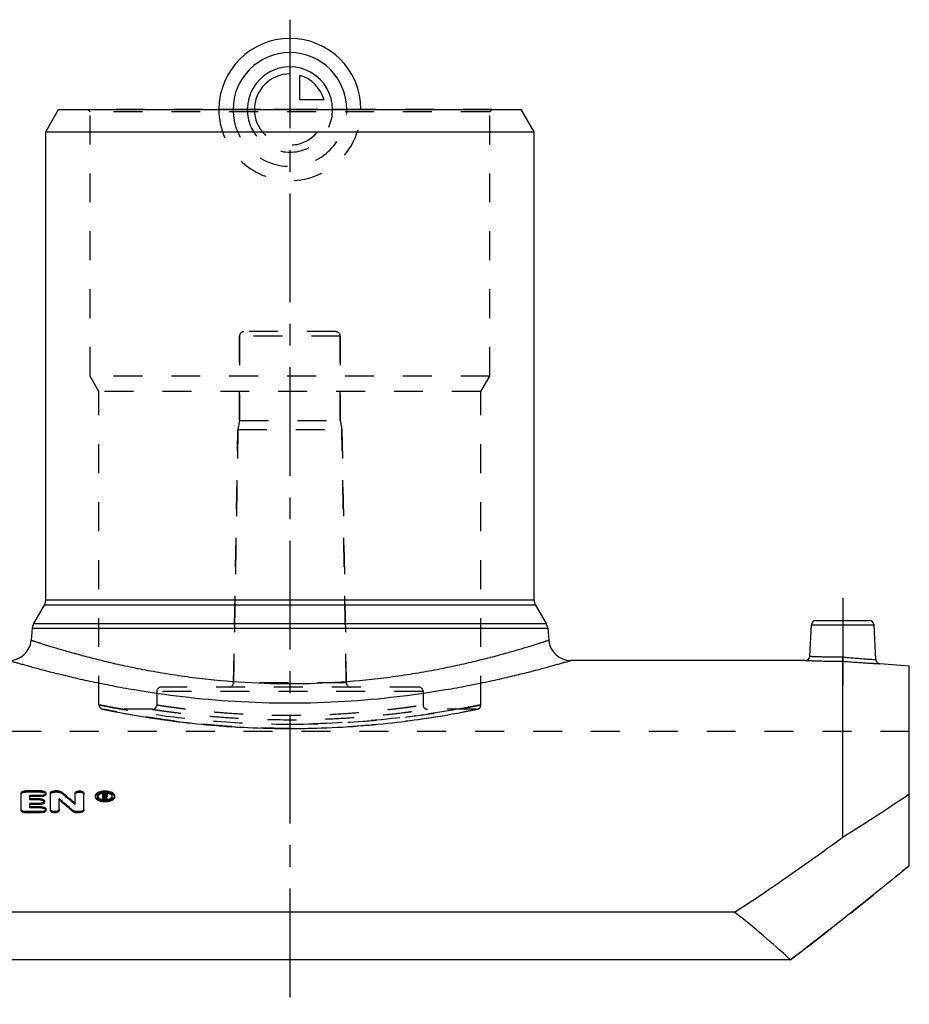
# Model space of a CAD drawing. Header units: millimetres. Extents: x 0 to 1000, y 0 to 1000.
# Tile 3 of 3: x 450 to 650, y 469 to 690. Entities that reach past the tile are written whole.
import ezdxf

# ---------------------------------------------------------------- set-up
doc = ezdxf.new("R2010")
doc.units = ezdxf.units.MM
doc.header["$LTSCALE"] = 65.185185
doc.linetypes.add('CENTER', pattern=[0.6, 0.375, -0.075, 0.075, -0.075])
doc.linetypes.add('HIDDEN', pattern=[0.2, 0.1, -0.1])
for name, color, linetype in [('ACHSEN_S', 7, 'CONTINUOUS'), ('FASEN', 7, 'CONTINUOUS'), ('KOERPER', 7, 'CONTINUOUS'), ('KONST.EL_MIT_GEO', 7, 'CONTINUOUS'), ('KONSTR_EL', 7, 'CONTINUOUS'), ('KURVEN', 7, 'CONTINUOUS')]:
    doc.layers.add(name, color=color, linetype=linetype)

msp = doc.modelspace()

# ---------------------------------------------------------------- linework, layer by layer
at = {"layer": 'ACHSEN_S', "color": 2, "linetype": 'CENTER'}
msp.add_line((511, 690.22), (511, 309.78), dxfattribs=at)
at = {"layer": 'FASEN', "color": 7, "linetype": 'Continuous'}
for p, q in [((456, 665), (458.89, 670)), ((458.89, 670), (563.11, 670)), ((566, 665), (563.11, 670)), ((456, 665), (566, 665)), ((650.5, 544.69), (643.87, 545.27))]:
    msp.add_line(p, q, dxfattribs=at)
at = {"layer": 'KOERPER', "color": 7, "linetype": 'Continuous'}
for p, q in [((456, 559.67), (456, 665)), ((566, 559.67), (566, 665)), ((627.08, 546), (574.26, 546))]:
    msp.add_line(p, q, dxfattribs=at)
at = {"layer": 'KOERPER', "color": 8, "linetype": 'HIDDEN'}
for p, q in [((499.65, 600), (499.65, 619)), ((522.35, 600), (522.35, 619)), ((499.65, 600), (499.3, 598)), ((499.65, 600), (522.35, 600)), ((522.35, 600), (522.7, 598)), ((498.3, 540.98), (499.3, 598)), ((499.3, 598), (522.7, 598)), ((523.7, 540.98), (522.7, 598)), ((481, 539), (481, 536)), ((541, 539), (541, 536)), ((480, 535), (469.05, 535)), ((552.95, 535), (542, 535)), ((650.5, 530), (371.5, 530))]:
    msp.add_line(p, q, dxfattribs=at)
at = {"layer": 'KOERPER', "color": 2, "linetype": 'CENTER'}
msp.add_line((635.5, 560), (635.5, 540.39), dxfattribs=at)
at = {"layer": 'KONST.EL_MIT_GEO', "color": 8, "linetype": 'HIDDEN'}
for p, q in [((466, 669.5), (465.5, 670)), ((556.5, 670), (465.5, 670)), ((466, 610), (466, 669.5)), ((556, 669.5), (466, 669.5)), ((556, 669.5), (556.5, 670)), ((556, 610), (556, 669.5)), ((499.65, 619), (499.65, 600)), ((522.35, 619), (499.65, 619)), ((521.35, 620), (500.65, 620)), ((522.35, 619), (522.35, 600)), ((468, 606.54), (466, 610)), ((556, 610), (466, 610)), ((554, 606.54), (556, 610)), ((468, 535.99), (468, 606.54)), ((554, 606.54), (468, 606.54)), ((554, 535.99), (554, 606.54)), ((499.3, 598), (498.3, 540.98)), ((522.7, 598), (523.7, 540.98)), ((523.7, 540.98), (498.3, 540.98)), ((481, 539), (481, 536)), ((541, 539), (481, 539)), ((540, 540), (482, 540)), ((541, 539), (541, 536)), ((468.8, 535.02), (469.08, 534.96)), ((469, 535), (469.25, 534.95)), ((469.08, 534.96), (470.22, 534.74)), ((470.22, 534.74), (471.32, 534.52)), ((471.32, 534.52), (472.73, 534.26)), ((472.73, 534.26), (473.83, 534.05)), ((547.57, 533.95), (548.74, 534.16)), ((548.74, 534.16), (549.78, 534.35)), ((549.78, 534.35), (551.08, 534.6)), ((551.08, 534.6), (552.08, 534.79)), ((552.08, 534.79), (553.2, 535.02)), ((473.83, 534.05), (475.06, 533.84)), ((475.06, 533.84), (476.41, 533.6)), ((476.41, 533.6), (477.89, 533.36)), ((477.89, 533.36), (479.49, 533.11)), ((479.48, 533.11), (481.19, 532.85)), ((481.18, 532.85), (482.99, 532.6)), ((482.08, 532.73), (483.94, 532.47)), ((483.93, 532.47), (484.9, 532.35)), ((484.89, 532.35), (485.88, 532.22)), ((485.88, 532.22), (486.89, 532.1)), ((486.88, 532.1), (487.92, 531.98)), ((487.91, 531.98), (488.96, 531.87)), ((488.96, 531.87), (490.03, 531.76)), ((531.97, 531.76), (533.04, 531.87)), ((533.04, 531.87), (534.09, 531.98)), ((534.08, 531.98), (535.12, 532.1)), ((535.11, 532.1), (536.12, 532.22)), ((536.12, 532.22), (537.11, 532.35)), ((537.1, 532.35), (538.07, 532.47)), ((538.06, 532.47), (539.01, 532.6)), ((539, 532.6), (539.93, 532.73)), ((539.92, 532.73), (541.68, 532.98)), ((541.68, 532.98), (543.33, 533.24)), ((543.32, 533.23), (544.86, 533.48)), ((544.86, 533.48), (546.28, 533.72)), ((546.28, 533.72), (547.57, 533.95)), ((490.02, 531.76), (491.11, 531.65)), ((491.1, 531.65), (492.21, 531.54)), ((492.2, 531.54), (493.32, 531.44)), ((493.31, 531.44), (494.45, 531.35)), ((494.44, 531.35), (495.59, 531.26)), ((495.58, 531.26), (496.75, 531.17)), ((496.74, 531.17), (497.92, 531.09)), ((497.9, 531.1), (499.09, 531.02)), ((499.08, 531.02), (500.28, 530.96)), ((500.26, 530.96), (501.47, 530.9)), ((501.46, 530.9), (502.67, 530.84)), ((502.66, 530.84), (503.88, 530.8)), ((503.87, 530.8), (505.09, 530.76)), ((505.08, 530.76), (506.31, 530.73)), ((506.29, 530.73), (507.53, 530.7)), ((507.51, 530.7), (508.75, 530.69)), ((508.73, 530.69), (509.97, 530.68)), ((509.95, 530.68), (511, 530.67)), ((511, 530.67), (512.05, 530.68)), ((512.03, 530.68), (513.27, 530.69)), ((513.25, 530.69), (514.49, 530.7)), ((514.47, 530.7), (515.71, 530.73)), ((515.69, 530.73), (516.92, 530.76)), ((516.91, 530.76), (518.13, 530.8)), ((518.12, 530.8), (519.34, 530.84)), ((519.33, 530.84), (520.54, 530.9)), ((520.53, 530.9), (521.74, 530.96)), ((521.72, 530.96), (522.92, 531.02)), ((522.91, 531.02), (524.1, 531.1)), ((524.08, 531.09), (525.26, 531.17)), ((525.25, 531.17), (526.42, 531.26)), ((526.41, 531.26), (527.56, 531.35)), ((527.55, 531.35), (528.69, 531.44)), ((528.68, 531.44), (529.8, 531.54)), ((529.79, 531.54), (530.9, 531.65)), ((530.89, 531.65), (531.98, 531.76)), ((451.43, 516.38), (451.43, 516.64)), ((455.06, 516.38), (451.43, 516.38)), ((455.06, 516.38), (455.06, 516.64)), ((458.03, 516.38), (458.03, 516.64)), ((458.69, 516.38), (458.03, 516.38)), ((458.69, 516.38), (458.69, 516.64)), ((459.53, 516.15), (459.53, 516.4)), ((452.42, 514.63), (452.42, 514.88)), ((454.73, 514.63), (452.42, 514.63)), ((454.73, 514.63), (454.73, 514.88)), ((467.7, 515.27), (467.7, 515.53)), ((469.27, 515.87), (468.85, 515.87)), ((468.85, 514.67), (468.85, 514.7)), ((469.18, 514.67), (468.85, 514.67)), ((469.18, 515.43), (469.18, 515.6)), ((469.27, 515.35), (469.18, 515.35)), ((469.27, 515.96), (469.27, 516.13)), ((469.27, 515.35), (469.27, 515.6)), ((469.84, 514.67), (469.5, 514.67)), ((469.52, 515.48), (469.52, 515.73)), ((469.6, 515.23), (469.6, 515.49)), ((469.84, 514.67), (469.84, 514.7)), ((471, 515.27), (471, 515.53)), ((452.42, 512.8), (452.42, 513.05)), ((455.06, 512.8), (452.42, 512.8)), ((455.06, 512.8), (455.06, 513.05)), ((462.62, 513.55), (462.62, 513.81))]:
    msp.add_line(p, q, dxfattribs=at)
at = {"layer": 'KONST.EL_MIT_GEO', "color": 7, "linetype": 'Continuous'}
for p, q in [((456, 559.67), (566, 559.67)), ((455.67, 558.42), (453.28, 554.28)), ((566.33, 558.42), (455.67, 558.42)), ((566.33, 558.42), (568.72, 554.28)), ((453.28, 554.28), (568.72, 554.28)), ((628.08, 546.95), (628.45, 554.05)), ((628.45, 554.05), (642.55, 554.05)), ((629.45, 555), (641.55, 555)), ((642.96, 546.21), (642.55, 554.05)), ((452.95, 553.25), (452.72, 550.56)), ((452.95, 553.25), (569.05, 553.25)), ((569.05, 553.25), (569.28, 550.56)), ((635.5, 506.22), (635.5, 545.83)), ((455.06, 516.64), (451.43, 516.64)), ((458.69, 516.64), (458.03, 516.64)), ((450.44, 512.26), (450.44, 516.13)), ((452.42, 514.88), (452.42, 515.62)), ((455.06, 515.62), (452.42, 515.62)), ((455.06, 515.36), (452.42, 515.36)), ((454.73, 514.88), (452.42, 514.88)), ((455.06, 515.36), (455.06, 515.62)), ((455.72, 514.1), (455.72, 514.36)), ((456.05, 515.88), (456.05, 516.13)), ((457.04, 512.26), (457.04, 516.13)), ((459.02, 512.26), (459.02, 514.88)), ((462.62, 513.81), (462.62, 516.13)), ((464.61, 512.26), (464.61, 516.13)), ((467.2, 515.27), (467.2, 515.53)), ((468.85, 514.7), (468.85, 516.13)), ((469.27, 516.13), (468.85, 516.13)), ((469.18, 514.93), (468.85, 514.93)), ((469.18, 515.6), (469.18, 515.96)), ((469.27, 515.96), (469.18, 515.96)), ((469.27, 515.7), (469.18, 515.7)), ((469.27, 515.6), (469.18, 515.6)), ((469.18, 514.67), (469.18, 515.43)), ((469.29, 515.43), (469.18, 515.43)), ((469.29, 515.18), (469.18, 515.18)), ((469.27, 515.7), (469.27, 515.96)), ((469.29, 515.18), (469.29, 515.43)), ((469.31, 515.12), (469.29, 515.18)), ((469.5, 514.67), (469.5, 514.93)), ((469.84, 514.93), (469.5, 514.93)), ((469.52, 515.73), (469.52, 515.83)), ((469.84, 514.7), (469.84, 514.93)), ((469.85, 515.48), (469.85, 515.83)), ((471.5, 515.27), (471.5, 515.53)), ((451.43, 511.72), (451.43, 511.97)), ((455.06, 511.97), (451.43, 511.97)), ((452.42, 513.05), (452.42, 513.83)), ((454.73, 513.83), (452.42, 513.83)), ((454.73, 513.58), (452.42, 513.58)), ((455.06, 513.05), (452.42, 513.05)), ((454.73, 513.58), (454.73, 513.83)), ((455.06, 511.72), (455.06, 511.97)), ((456.05, 512.26), (456.05, 512.51)), ((462.11, 511.98), (462.11, 512.23)), ((462.95, 511.72), (462.95, 511.97)), ((463.61, 511.97), (462.95, 511.97)), ((463.61, 511.72), (463.61, 511.97)), ((455.06, 511.72), (451.43, 511.72)), ((463.61, 511.72), (462.95, 511.72))]:
    msp.add_line(p, q, dxfattribs=at)
at = {"layer": 'KONST.EL_MIT_GEO', "color": 8, "linetype": 'HIDDEN'}
for centre, radius, start, end in [((500.65, 619), 1, 90, 180), ((521.35, 619), 1, 0, 90), ((651.74, 709.79), 163.81, 264.3232, 266.927), ((497.3, 541), 1, 270, 359), ((524.7, 541), 1, 181, 270), ((482, 539), 1, 90, 180), ((540, 539), 1, 0, 90), ((469, 536), 1, 180, 270), ((480, 536), 1, 269.9998, 0), ((542, 536), 1, 180, 270.0002), ((553, 536), 1, 270, 360), ((320.63, 347.43), 218.54, 49.4782, 50.5358), ((468.16, 515.27), 0.457, 172.3311, 180.0148), ((468.16, 515.27), 0.461, 163.7731, 172.2664), ((469.33, 513.14), 2.99, 95.1407, 99.2203), ((469.35, 512.95), 3.18, 88.9653, 95.1599), ((281.5, 435.24), 204.41, 22.8672, 23.038), ((469.43, 515.74), 0.541, 297.1647, 299.5801), ((470.54, 515.27), 0.461, 7.751, 16.2251), ((470.55, 515.27), 0.457, 359.9854, 7.6856)]:
    msp.add_arc(centre, radius, start, end, dxfattribs=at)
at = {"layer": 'KONST.EL_MIT_GEO', "color": 7, "linetype": 'Continuous'}
for centre, radius, start, end in [((453.5, 559.67), 2.5, 330, 360), ((568.5, 559.67), 2.5, 180, 210), ((455.44, 553.03), 2.5, 150, 175), ((566.56, 553.03), 2.5, 5, 30), ((629.45, 554), 1, 90, 177), ((641.55, 554), 1, 3, 90), ((447.74, 551), 5, 270, 355), ((574.26, 551), 5, 185, 270), ((627.08, 547), 1, 269.9995, 357), ((643.96, 546.26), 1, 183, 265.0005), ((320.46, 347.72), 218.62, 49.4378, 50.4957), ((314.03, 342.92), 224.93, 48.8262, 49.864), ((314.21, 342.63), 224.84, 48.8667, 49.9043), ((468.14, 515.53), 0.44, 179.8003, 187.611), ((469.31, 513.32), 2.81, 99.2421, 101.7296), ((469.34, 517.65), 2.99, 262.4972, 264.6803), ((469.35, 517.75), 3.08, 264.6866, 268.9573), ((469.27, 515.22), 0.486, 86.9385, 90.0242), ((469.27, 516.09), 0.485, 270.0952, 273.2399), ((469.35, 517.78), 3.12, 268.942, 273.1975), ((280.74, 435.06), 204.87, 22.8674, 23.0039), ((469.45, 515.83), 0.0695, 0.4003, 11.8982), ((469.36, 517.72), 3.06, 273.2011, 275.3426), ((469.35, 516.16), 0.714, 290.3311, 291.2946), ((469.36, 517.65), 2.98, 275.3399, 277.5199), ((469.38, 517.54), 2.87, 277.517, 279.7516), ((470.56, 515.53), 0.44, 352.4152, 0.2155)]:
    msp.add_arc(centre, radius, start, end, dxfattribs=at)
for centre, start_param, end_param in [((469.5, 336), -0.575711, -0.571113), ((469.84, 336), 5.707475, 5.71258)]:
    msp.add_ellipse(centre, major_axis=(-25.37, 210.25), ratio=0.185942, start_param=start_param, end_param=end_param, dxfattribs=at)
for points, knots in [([(452.72, 550.56), (452.72, 550.56), (452.74, 550.56), (452.76, 550.55), (452.81, 550.54), (452.89, 550.51), (453.01, 550.47), (453.17, 550.42), (453.36, 550.35), (453.59, 550.28), (453.96, 550.16), (454.51, 549.98), (455.26, 549.74), (456.16, 549.46), (457.18, 549.15), (458.33, 548.8), (460.11, 548.27), (462.62, 547.56), (465.98, 546.66), (469.77, 545.71), (473.96, 544.77), (478.5, 543.85), (483.38, 542.99), (490.39, 541.96), (499.62, 541.04), (511, 540.65), (522.38, 541.04), (531.61, 541.96), (538.62, 542.99), (543.5, 543.85), (548.04, 544.77), (552.23, 545.71), (556.02, 546.66), (559.38, 547.56), (561.89, 548.27), (563.67, 548.8), (564.82, 549.15), (565.84, 549.46), (566.74, 549.74), (567.49, 549.98), (568.04, 550.16), (568.41, 550.28), (568.64, 550.35), (568.83, 550.42), (568.99, 550.47), (569.11, 550.51), (569.19, 550.53), (569.24, 550.55), (569.26, 550.56), (569.28, 550.56), (569.28, 550.56), (569.28, 550.56)], [0, 0, 0, 0, 0.000156, 0.00035, 0.000623, 0.0014, 0.002488, 0.003884, 0.005588, 0.007599, 0.009913, 0.015446, 0.022167, 0.030053, 0.039077, 0.049209, 0.060419, 0.085935, 0.115338, 0.148326, 0.184586, 0.223792, 0.265602, 0.309656, 0.402889, 0.5, 0.597111, 0.690344, 0.734398, 0.776208, 0.815414, 0.851674, 0.884662, 0.914065, 0.939581, 0.950791, 0.960923, 0.969947, 0.977833, 0.984554, 0.990087, 0.992401, 0.994412, 0.996116, 0.997512, 0.9986, 0.999377, 0.99965, 0.999844, 0.999961, 1, 1, 1, 1]), ([(447.74, 546), (447.74, 546), (447.77, 545.99), (447.83, 545.97), (447.92, 545.94), (448.13, 545.88), (448.49, 545.78), (449.03, 545.62), (449.72, 545.42), (450.56, 545.18), (451.55, 544.91), (453.15, 544.46), (455.48, 543.84), (458.68, 543.02), (462.37, 542.13), (466.52, 541.21), (471.08, 540.29), (477.88, 539.06), (487.1, 537.73), (498.8, 536.69), (511, 536.32), (523.2, 536.69), (534.9, 537.73), (544.12, 539.06), (550.92, 540.29), (555.48, 541.21), (559.63, 542.13), (563.32, 543.02), (566.52, 543.84), (568.85, 544.46), (570.45, 544.91), (571.44, 545.18), (572.28, 545.42), (572.97, 545.62), (573.51, 545.78), (573.87, 545.88), (574.08, 545.95), (574.18, 545.97), (574.24, 546), (574.26, 546)], [0, 0, 0, 0, 0.000158, 0.000633, 0.001423, 0.002528, 0.005678, 0.010071, 0.015688, 0.022509, 0.030507, 0.039654, 0.061263, 0.087052, 0.11671, 0.149911, 0.186316, 0.225578, 0.311227, 0.403817, 0.5, 0.596183, 0.688773, 0.774422, 0.813684, 0.850089, 0.88329, 0.912948, 0.938737, 0.960346, 0.969493, 0.977491, 0.984312, 0.989929, 0.994322, 0.997472, 0.998577, 0.999367, 1, 1, 1, 1]), ([(627.08, 546), (627.09, 546), (627.15, 546), (627.27, 545.99), (627.47, 545.98), (627.75, 545.97), (628.1, 545.96), (628.71, 545.94), (629.63, 545.91), (630.89, 545.88), (632.87, 545.84), (634.43, 545.83), (635.5, 545.83)], [0, 0, 0, 0, 0.004837, 0.019297, 0.043237, 0.076417, 0.118506, 0.169085, 0.293644, 0.445229, 0.617987, 1, 1, 1, 1]), ([(628.08, 546.95), (628.09, 546.95), (628.14, 546.95), (628.24, 546.94), (628.42, 546.93), (628.67, 546.92), (628.98, 546.91), (629.52, 546.89), (630.33, 546.86), (631.45, 546.83), (633.21, 546.79), (634.59, 546.78), (635.54, 546.78)], [0, 0, 0, 0, 0.004822, 0.019237, 0.043106, 0.076199, 0.118195, 0.168684, 0.293119, 0.444704, 0.617599, 1, 1, 1, 1]), ([(635.5, 545.83), (635.5, 545.93), (635.52, 546.24), (635.53, 546.56), (635.54, 546.78)], [0, 0, 0, 0, 0.303994, 1, 1, 1, 1]), ([(635.5, 545.83), (636.57, 545.74), (638.11, 545.62), (640.08, 545.48), (641.34, 545.4), (642.25, 545.35), (642.86, 545.32), (643.21, 545.3), (643.48, 545.29), (643.68, 545.28), (643.8, 545.27), (643.86, 545.27), (643.87, 545.27)], [0, 0, 0, 0, 0.382196, 0.55495, 0.706513, 0.83103, 0.881584, 0.923646, 0.9568, 0.98072, 0.995167, 1, 1, 1, 1]), ([(635.54, 546.78), (636.48, 546.69), (638.23, 546.53), (640.52, 546.36), (642.05, 546.26), (642.77, 546.22), (642.96, 546.21)], [0, 0, 0, 0, 0.382469, 0.706947, 0.923838, 1, 1, 1, 1]), ([(450.44, 516.13), (450.44, 516.2), (450.51, 516.36), (450.74, 516.52), (451.06, 516.62), (451.3, 516.64), (451.43, 516.64)], [0, 0, 0, 0, 0.174394, 0.399856, 0.68261, 1, 1, 1, 1]), ([(455.06, 516.64), (455.19, 516.64), (455.43, 516.62), (455.75, 516.52), (455.98, 516.36), (456.05, 516.2), (456.05, 516.13)], [0, 0, 0, 0, 0.317349, 0.600081, 0.825553, 1, 1, 1, 1]), ([(457.04, 516.13), (457.04, 516.2), (457.11, 516.36), (457.35, 516.52), (457.66, 516.62), (457.91, 516.64), (458.03, 516.64)], [0, 0, 0, 0, 0.174394, 0.399856, 0.68261, 1, 1, 1, 1]), ([(458.69, 516.64), (458.85, 516.64), (459.15, 516.61), (459.43, 516.49), (459.53, 516.4)], [0, 0, 0, 0, 0.547729, 1, 1, 1, 1]), ([(462.62, 516.13), (462.62, 516.2), (462.7, 516.36), (462.93, 516.52), (463.25, 516.62), (463.61, 516.65), (463.98, 516.62), (464.3, 516.52), (464.53, 516.36), (464.61, 516.2), (464.61, 516.13)], [0, 0, 0, 0, 0.087194, 0.199908, 0.341299, 0.499988, 0.658694, 0.800096, 0.912803, 1, 1, 1, 1]), ([(467.2, 515.53), (467.2, 515.6), (467.23, 515.76), (467.37, 515.97), (467.57, 516.17), (467.95, 516.4), (468.55, 516.59), (469.35, 516.67), (470.15, 516.59), (470.75, 516.4), (471.13, 516.17), (471.34, 515.97), (471.47, 515.76), (471.5, 515.6), (471.5, 515.53)], [0, 0, 0, 0, 0.042365, 0.088574, 0.141273, 0.201477, 0.342151, 0.5, 0.657849, 0.798522, 0.858726, 0.911426, 0.957635, 1, 1, 1, 1]), ([(471, 515.53), (471, 515.65), (470.92, 515.84), (470.72, 516.02), (470.43, 516.2), (469.97, 516.35), (469.35, 516.41), (468.74, 516.35), (468.27, 516.2), (467.98, 516.02), (467.78, 515.84), (467.7, 515.65), (467.7, 515.53)], [0, 0, 0, 0, 0.087534, 0.140392, 0.200772, 0.341803, 0.500001, 0.658198, 0.799229, 0.859609, 0.912466, 1, 1, 1, 1]), ([(454.73, 514.88), (454.86, 514.88), (455.1, 514.86), (455.42, 514.75), (455.65, 514.59), (455.72, 514.43), (455.72, 514.36)], [0, 0, 0, 0, 0.315135, 0.596657, 0.822789, 1, 1, 1, 1]), ([(455.72, 514.36), (455.72, 514.32), (455.71, 514.25), (455.59, 514.06), (455.25, 513.88), (454.92, 513.83), (454.73, 513.83)], [0, 0, 0, 0, 0.08616, 0.180033, 0.539197, 1, 1, 1, 1]), ([(456.05, 516.13), (456.05, 516.06), (455.98, 515.9), (455.75, 515.75), (455.43, 515.64), (455.19, 515.62), (455.06, 515.62)], [0, 0, 0, 0, 0.174552, 0.400309, 0.683016, 1, 1, 1, 1]), ([(456.05, 515.88), (456.05, 515.81), (455.98, 515.65), (455.75, 515.49), (455.43, 515.39), (455.19, 515.36), (455.06, 515.36)], [0, 0, 0, 0, 0.174633, 0.400929, 0.680434, 1, 1, 1, 1]), ([(471.5, 515.53), (471.5, 515.46), (471.47, 515.3), (471.34, 515.08), (471.13, 514.89), (470.76, 514.65), (470.15, 514.45), (469.35, 514.37), (468.55, 514.45), (467.95, 514.65), (467.57, 514.89), (467.37, 515.08), (467.23, 515.3), (467.2, 515.46), (467.2, 515.53)], [0, 0, 0, 0, 0.04235, 0.088734, 0.141658, 0.202028, 0.342644, 0.5, 0.657355, 0.797971, 0.858341, 0.911266, 0.957649, 1, 1, 1, 1]), ([(471.5, 515.27), (471.5, 515.2), (471.47, 515.04), (471.34, 514.83), (471.13, 514.63), (470.75, 514.4), (470.15, 514.2), (469.35, 514.12), (468.55, 514.2), (467.95, 514.4), (467.57, 514.63), (467.37, 514.83), (467.23, 515.04), (467.2, 515.2), (467.2, 515.27)], [0, 0, 0, 0, 0.042347, 0.089389, 0.142485, 0.202026, 0.343113, 0.499963, 0.657251, 0.797961, 0.85756, 0.91092, 0.957917, 1, 1, 1, 1]), ([(467.7, 515.47), (467.71, 515.44), (467.74, 515.31), (467.82, 515.2), (467.89, 515.13)], [0, 0, 0, 0, 0.231393, 1, 1, 1, 1]), ([(467.9, 515.68), (467.88, 515.66), (467.8, 515.58), (467.74, 515.48), (467.72, 515.4)], [0, 0, 0, 0, 0.270144, 1, 1, 1, 1]), ([(467.89, 515.13), (468.02, 515), (468.36, 514.81), (468.74, 514.72), (468.95, 514.69)], [0, 0, 0, 0, 0.449346, 1, 1, 1, 1]), ([(468.73, 516.07), (468.57, 516.03), (468.27, 515.94), (468, 515.78), (467.9, 515.68)], [0, 0, 0, 0, 0.552116, 1, 1, 1, 1]), ([(469.27, 516.13), (469.3, 516.13), (469.41, 516.13), (469.53, 516.1), (469.61, 516.07)], [0, 0, 0, 0, 0.262224, 1, 1, 1, 1]), ([(469.51, 515.85), (469.51, 515.88), (469.42, 515.95), (469.32, 515.96), (469.27, 515.96)], [0, 0, 0, 0, 0.405146, 1, 1, 1, 1]), ([(469.29, 515.6), (469.35, 515.61), (469.43, 515.62), (469.51, 515.68), (469.51, 515.72)], [0, 0, 0, 0, 0.593785, 1, 1, 1, 1]), ([(469.51, 515.72), (469.51, 515.72), (469.51, 515.73), (469.52, 515.73), (469.52, 515.73)], [0, 0, 0, 0, 0.502246, 1, 1, 1, 1]), ([(469.61, 516.07), (469.67, 516.05), (469.78, 515.99), (469.85, 515.88), (469.85, 515.83)], [0, 0, 0, 0, 0.576791, 1, 1, 1, 1]), ([(469.73, 515.55), (469.72, 515.55), (469.69, 515.52), (469.65, 515.5), (469.61, 515.49)], [0, 0, 0, 0, 0.234158, 1, 1, 1, 1]), ([(469.84, 515.43), (469.83, 515.42), (469.8, 515.35), (469.74, 515.3), (469.69, 515.27)], [0, 0, 0, 0, 0.216369, 1, 1, 1, 1]), ([(469.85, 515.73), (469.85, 515.72), (469.84, 515.67), (469.81, 515.62), (469.78, 515.59)], [0, 0, 0, 0, 0.232304, 1, 1, 1, 1]), ([(469.86, 514.71), (470.05, 514.74), (470.39, 514.83), (470.7, 515.02), (470.81, 515.13)], [0, 0, 0, 0, 0.548844, 1, 1, 1, 1]), ([(470.81, 515.68), (470.7, 515.78), (470.4, 515.96), (470.08, 516.05), (469.89, 516.08)], [0, 0, 0, 0, 0.447431, 1, 1, 1, 1]), ([(470.98, 515.4), (470.98, 515.43), (470.94, 515.53), (470.87, 515.62), (470.81, 515.68)], [0, 0, 0, 0, 0.230679, 1, 1, 1, 1]), ([(470.81, 515.13), (470.84, 515.15), (470.93, 515.25), (470.99, 515.38), (471, 515.47)], [0, 0, 0, 0, 0.276058, 1, 1, 1, 1]), ([(451.43, 511.97), (451.3, 511.97), (451.09, 511.99), (450.81, 512.08), (450.61, 512.2), (450.47, 512.34), (450.44, 512.46), (450.44, 512.51)], [0, 0, 0, 0, 0.311755, 0.52616, 0.712419, 0.867393, 1, 1, 1, 1]), ([(451.43, 511.72), (451.3, 511.72), (451.09, 511.74), (450.81, 511.83), (450.61, 511.94), (450.47, 512.09), (450.44, 512.21), (450.44, 512.26)], [0, 0, 0, 0, 0.312188, 0.526149, 0.712743, 0.866932, 1, 1, 1, 1]), ([(455.72, 514.1), (455.72, 514.07), (455.71, 514), (455.59, 513.81), (455.25, 513.62), (454.92, 513.58), (454.73, 513.58)], [0, 0, 0, 0, 0.085311, 0.180087, 0.537209, 1, 1, 1, 1]), ([(455.06, 513.05), (455.13, 513.05), (455.25, 513.04), (455.47, 513.01), (455.68, 512.94), (455.88, 512.83), (456.02, 512.69), (456.05, 512.57), (456.05, 512.51)], [0, 0, 0, 0, 0.158324, 0.312462, 0.526819, 0.712825, 0.867503, 1, 1, 1, 1]), ([(456.05, 512.51), (456.05, 512.48), (456.04, 512.4), (455.93, 512.21), (455.58, 512.02), (455.25, 511.97), (455.06, 511.97)], [0, 0, 0, 0, 0.087702, 0.182747, 0.542156, 1, 1, 1, 1]), ([(456.05, 512.26), (456.05, 512.23), (456.04, 512.15), (455.93, 511.96), (455.58, 511.77), (455.25, 511.72), (455.06, 511.72)], [0, 0, 0, 0, 0.08683, 0.18278, 0.540131, 1, 1, 1, 1]), ([(459.02, 512.51), (459.02, 512.44), (458.95, 512.27), (458.72, 512.11), (458.4, 512), (458.03, 511.96), (457.66, 512), (457.35, 512.11), (457.11, 512.27), (457.04, 512.44), (457.04, 512.51)], [0, 0, 0, 0, 0.090028, 0.203579, 0.343732, 0.499988, 0.656261, 0.796424, 0.909969, 1, 1, 1, 1]), ([(459.02, 512.26), (459.02, 512.19), (458.95, 512.02), (458.72, 511.85), (458.4, 511.75), (458.03, 511.71), (457.66, 511.75), (457.35, 511.85), (457.11, 512.02), (457.04, 512.19), (457.04, 512.26)], [0, 0, 0, 0, 0.091309, 0.20329, 0.344919, 0.49972, 0.656092, 0.796551, 0.909035, 1, 1, 1, 1]), ([(462.95, 511.97), (462.79, 511.97), (462.5, 512.01), (462.22, 512.14), (462.11, 512.23)], [0, 0, 0, 0, 0.544849, 1, 1, 1, 1]), ([(462.95, 511.72), (462.79, 511.72), (462.5, 511.76), (462.22, 511.89), (462.11, 511.98)], [0, 0, 0, 0, 0.544802, 1, 1, 1, 1]), ([(464.61, 512.51), (464.61, 512.48), (464.59, 512.4), (464.48, 512.21), (464.13, 512.02), (463.8, 511.97), (463.61, 511.97)], [0, 0, 0, 0, 0.087676, 0.182752, 0.542216, 1, 1, 1, 1]), ([(464.61, 512.26), (464.61, 512.23), (464.59, 512.15), (464.48, 511.96), (464.13, 511.77), (463.8, 511.72), (463.61, 511.72)], [0, 0, 0, 0, 0.088397, 0.183074, 0.542679, 1, 1, 1, 1])]:
    msp.add_open_spline(points, degree=3, knots=knots, dxfattribs=at)
at = {"layer": 'KONST.EL_MIT_GEO', "color": 8, "linetype": 'HIDDEN'}
for points, knots in [([(635.5, 545.83), (635.5, 545.93), (635.52, 546.24), (635.53, 546.56), (635.54, 546.78)], [0, 0, 0, 0, 0.303994, 1, 1, 1, 1]), ([(473.34, 535), (472.57, 535.14), (471.21, 535.38), (469.77, 535.65), (468.77, 535.85), (468.5, 535.9), (467.89, 536.02), (468, 536)], [0, 0, 0, 0, 0.431135, 0.745091, 0.856196, 0.935955, 1, 1, 1, 1]), ([(468, 536), (468.28, 535.94), (469.37, 535.73), (471.79, 535.27), (475.7, 534.58), (483.43, 533.39), (495.33, 532.07), (505.5, 531.67), (511, 531.67)], [0, 0, 0, 0, 0.019547, 0.077253, 0.170479, 0.295258, 0.618938, 1, 1, 1, 1]), ([(511, 530.69), (508.27, 530.69), (502.91, 530.8), (495.13, 531.27), (489, 531.86), (484.47, 532.42), (481.43, 532.83), (478.67, 533.25), (476.23, 533.65), (474.11, 534.02), (472.35, 534.34), (470.94, 534.61), (470.06, 534.79), (469.46, 534.91), (469.3, 534.94), (468.93, 535.02), (469, 535)], [0, 0, 0, 0, 0.193792, 0.380242, 0.552381, 0.631066, 0.703828, 0.769971, 0.828839, 0.879825, 0.922379, 0.95602, 0.98035, 0.988927, 0.995072, 1, 1, 1, 1]), ([(469.25, 534.95), (473.81, 534.03), (482.7, 532.52), (496.64, 531.04), (506, 530.69), (511, 530.69)], [0, 0, 0, 0, 0.331931, 0.642896, 1, 1, 1, 1]), ([(480, 535), (480.05, 534.99), (480.25, 534.96), (480.7, 534.9), (481.44, 534.79), (482.47, 534.64), (483.77, 534.47), (486.01, 534.18), (489.38, 533.79), (494.01, 533.35), (501.31, 532.83), (509.06, 532.61), (516.97, 532.72), (522.7, 532.97), (527.99, 533.35), (532.62, 533.79), (535.99, 534.18), (538.23, 534.47), (539.53, 534.64), (540.56, 534.79), (541.3, 534.9), (541.75, 534.96), (541.95, 534.99), (542, 535)], [0, 0, 0, 0, 0.002444, 0.009747, 0.021827, 0.038547, 0.059723, 0.085128, 0.14754, 0.2233, 0.309509, 0.49999, 0.59708, 0.690491, 0.7767, 0.85246, 0.914872, 0.940277, 0.961453, 0.978173, 0.990253, 0.997556, 1, 1, 1, 1]), ([(481, 536), (481, 536), (481.02, 536), (481.04, 535.99), (481.09, 535.99), (481.15, 535.98), (481.23, 535.96), (481.38, 535.94), (481.6, 535.91), (481.92, 535.86), (482.32, 535.8), (482.78, 535.73), (483.53, 535.62), (484.63, 535.47), (486.14, 535.27), (487.89, 535.05), (489.85, 534.82), (492.02, 534.59), (495.26, 534.29), (499.65, 533.97), (505.21, 533.71), (511, 533.62), (516.79, 533.71), (522.35, 533.97), (526.74, 534.29), (529.98, 534.59), (532.15, 534.82), (534.11, 535.05), (535.86, 535.27), (537.37, 535.47), (538.47, 535.62), (539.22, 535.73), (539.68, 535.8), (540.08, 535.86), (540.4, 535.91), (540.62, 535.94), (540.77, 535.96), (540.85, 535.98), (540.91, 535.99), (540.96, 535.99), (540.98, 536), (541, 536), (541, 536)], [0, 0, 0, 0, 0.000152, 0.000609, 0.00137, 0.002434, 0.003801, 0.00547, 0.009708, 0.015137, 0.021742, 0.029505, 0.038404, 0.059515, 0.084855, 0.114166, 0.147158, 0.183512, 0.222879, 0.309144, 0.402703, 0.5, 0.597297, 0.690856, 0.777121, 0.816488, 0.852842, 0.885834, 0.915145, 0.940485, 0.961596, 0.970495, 0.978258, 0.984863, 0.990292, 0.99453, 0.996199, 0.997566, 0.99863, 0.999391, 0.999848, 1, 1, 1, 1]), ([(511, 531.67), (516.5, 531.67), (524.49, 531.99), (534.61, 532.95), (541.03, 533.77), (546.3, 534.58), (550.21, 535.27), (552.63, 535.73), (553.72, 535.94), (554, 536)], [0, 0, 0, 0, 0.381047, 0.553362, 0.704755, 0.829528, 0.92275, 0.980454, 1, 1, 1, 1]), ([(548.66, 535), (543.44, 534.08), (530.94, 532.33), (518.31, 531.67), (511, 531.67)], [0, 0, 0, 0, 0.42048, 1, 1, 1, 1]), ([(511, 530.69), (516.36, 530.69), (526.28, 531.09), (539.21, 532.54), (547.83, 533.98), (551.93, 534.78), (553, 535)], [0, 0, 0, 0, 0.38022, 0.703803, 0.922369, 1, 1, 1, 1]), ([(554, 536), (553.55, 535.91), (551.77, 535.56), (549.99, 535.23), (548.66, 535)], [0, 0, 0, 0, 0.254911, 1, 1, 1, 1]), ([(450.44, 515.88), (450.44, 515.95), (450.51, 516.1), (450.74, 516.26), (451.06, 516.36), (451.3, 516.38), (451.43, 516.38)], [0, 0, 0, 0, 0.17478, 0.400549, 0.682173, 1, 1, 1, 1]), ([(455.06, 516.38), (455.19, 516.38), (455.43, 516.36), (455.75, 516.26), (455.98, 516.1), (456.05, 515.94), (456.05, 515.88)], [0, 0, 0, 0, 0.321249, 0.599535, 0.827239, 1, 1, 1, 1]), ([(457.04, 515.88), (457.04, 515.95), (457.12, 516.1), (457.35, 516.26), (457.66, 516.36), (457.91, 516.38), (458.03, 516.38)], [0, 0, 0, 0, 0.17478, 0.400549, 0.682173, 1, 1, 1, 1]), ([(458.69, 516.38), (458.85, 516.38), (459.15, 516.35), (459.43, 516.23), (459.53, 516.15)], [0, 0, 0, 0, 0.547562, 1, 1, 1, 1]), ([(462.62, 515.88), (462.62, 515.95), (462.7, 516.1), (462.93, 516.26), (463.25, 516.36), (463.62, 516.4), (463.98, 516.36), (464.3, 516.26), (464.53, 516.1), (464.61, 515.95), (464.61, 515.88)], [0, 0, 0, 0, 0.088489, 0.19968, 0.342556, 0.499715, 0.658466, 0.800154, 0.911841, 1, 1, 1, 1]), ([(467.2, 515.27), (467.2, 515.35), (467.23, 515.51), (467.37, 515.72), (467.57, 515.91), (467.95, 516.14), (468.56, 516.33), (469.35, 516.41), (470.15, 516.33), (470.75, 516.14), (471.13, 515.91), (471.34, 515.72), (471.47, 515.5), (471.5, 515.35), (471.5, 515.27)], [0, 0, 0, 0, 0.042366, 0.089234, 0.142108, 0.201489, 0.342634, 0.499962, 0.657728, 0.798495, 0.857933, 0.911069, 0.957895, 1, 1, 1, 1]), ([(454.73, 514.63), (454.86, 514.63), (455.1, 514.6), (455.42, 514.5), (455.65, 514.34), (455.72, 514.18), (455.72, 514.1)], [0, 0, 0, 0, 0.319102, 0.596199, 0.824534, 1, 1, 1, 1]), ([(467.7, 515.27), (467.7, 515.22), (467.72, 515.1), (467.83, 514.93), (467.98, 514.78), (468.27, 514.6), (468.74, 514.45), (469.35, 514.39), (469.96, 514.45), (470.43, 514.6), (470.72, 514.78), (470.88, 514.93), (470.98, 515.1), (471, 515.22), (471, 515.27)], [0, 0, 0, 0, 0.042243, 0.089249, 0.142438, 0.201977, 0.342696, 0.500039, 0.656582, 0.798057, 0.857486, 0.910337, 0.957407, 1, 1, 1, 1]), ([(469.27, 515.87), (469.34, 515.87), (469.48, 515.86), (469.67, 515.8), (469.8, 515.71), (469.85, 515.62), (469.85, 515.58)], [0, 0, 0, 0, 0.315238, 0.598663, 0.824028, 1, 1, 1, 1]), ([(469.27, 515.35), (469.3, 515.35), (469.39, 515.35), (469.52, 515.41), (469.52, 515.48)], [0, 0, 0, 0, 0.329724, 1, 1, 1, 1]), ([(469.5, 515.61), (469.5, 515.63), (469.48, 515.64), (469.47, 515.65), (469.46, 515.65)], [0, 0, 0, 0, 0.723129, 1, 1, 1, 1]), ([(455.06, 512.8), (455.19, 512.8), (455.41, 512.78), (455.68, 512.69), (455.88, 512.58), (456.02, 512.43), (456.05, 512.31), (456.05, 512.26)], [0, 0, 0, 0, 0.316128, 0.526947, 0.712949, 0.869559, 1, 1, 1, 1])]:
    msp.add_open_spline(points, degree=3, knots=knots, dxfattribs=at)
at = {"layer": 'KONST.EL_MIT_GEO', "color": 7, "linetype": 'Continuous'}
for points in [[(469.41, 515.68), (469.38, 515.69), (469.33, 515.7), (469.29, 515.7)], [(469.89, 516.08), (469.73, 516.11), (469.57, 516.13), (469.41, 516.13)], [(469.46, 515.65), (469.45, 515.66), (469.43, 515.67), (469.41, 515.68)], [(469.78, 515.59), (469.77, 515.58), (469.75, 515.57), (469.73, 515.55)], [(469.85, 515.48), (469.85, 515.46), (469.84, 515.45), (469.84, 515.43)]]:
    msp.add_open_spline(points, degree=3, dxfattribs=at)
at = {"layer": 'KONST.EL_MIT_GEO', "color": 8, "linetype": 'HIDDEN'}
for points in [[(469.51, 515.6), (469.51, 515.61), (469.51, 515.61), (469.5, 515.61)], [(469.52, 515.58), (469.52, 515.58), (469.51, 515.59), (469.51, 515.6)], [(469.67, 515.26), (469.65, 515.25), (469.63, 515.24), (469.6, 515.23)]]:
    msp.add_open_spline(points, degree=3, dxfattribs=at)
at = {"layer": 'KONSTR_EL', "color": 7, "linetype": 'Continuous'}
for p, q in [((650.5, 499.81), (650.5, 544.69)), ((611.16, 489.32), (410.84, 489.32)), ((623.73, 478.61), (398.27, 478.61))]:
    msp.add_line(p, q, dxfattribs=at)
at = {"layer": 'KONSTR_EL', "color": 8, "linetype": 'HIDDEN'}
for centre, radius, start, end in [((361.63, 944.45), 516.77, 302.0038, 303.9868), ((-47.33, 1349.22), 1099.3, 309.21048, 309.40463), ((99.17, 1167.86), 866.17, 307.55131, 309.28579), ((193.99, 1045.08), 711.03, 307.18506, 307.52371)]:
    msp.add_arc(centre, radius, start, end, dxfattribs=at)
at = {"layer": 'KONSTR_EL', "color": 7, "linetype": 'Continuous'}
msp.add_arc((372.47, 927.74), 496.85, 301.964, 304.0265, dxfattribs=at)
msp.add_ellipse((511, 330), major_axis=(0, 194.29), ratio=0.900708, start_param=-0.699968, end_param=-0.60937, dxfattribs=at)
for points, knots in [([(611.16, 489.32), (613.31, 490.72), (621.53, 496.2), (629.6, 501.91), (635.5, 506.22)], [0, 0, 0, 0, 0.259873, 1, 1, 1, 1]), ([(650.5, 499.81), (648.45, 498.12), (639.62, 490.93), (630.68, 483.88), (623.73, 478.61)], [0, 0, 0, 0, 0.233611, 1, 1, 1, 1])]:
    msp.add_open_spline(points, degree=3, knots=knots, dxfattribs=at)
at = {"layer": 'KURVEN', "color": 40, "linetype": 'Continuous'}
for p, q in [((511, 679.6), (511, 670)), ((513.2, 672.2), (513.2, 677.69)), ((518.69, 672.2), (513.2, 672.2))]:
    msp.add_line(p, q, dxfattribs=at)
at = {"layer": 'KURVEN', "color": 8, "linetype": 'HIDDEN'}
msp.add_line((527, 670), (495, 670), dxfattribs=at)
at = {"layer": 'KURVEN', "color": 40, "linetype": 'Continuous'}
for radius, start, end in [(16, 0, 180), (12.8, 0, 180), (9.6, 0, 180.0001), (8, 90, 180.0001), (8, 15.962, 74.038)]:
    msp.add_arc((511, 670), radius, start, end, dxfattribs=at)
at = {"layer": 'KURVEN', "color": 8, "linetype": 'HIDDEN'}
for radius, start in [(16, 180), (12.8, 180), (9.6, 180.0001), (8, 180.0001)]:
    msp.add_arc((511, 670), radius, start, 360, dxfattribs=at)

doc.saveas('drawing.dxf')
